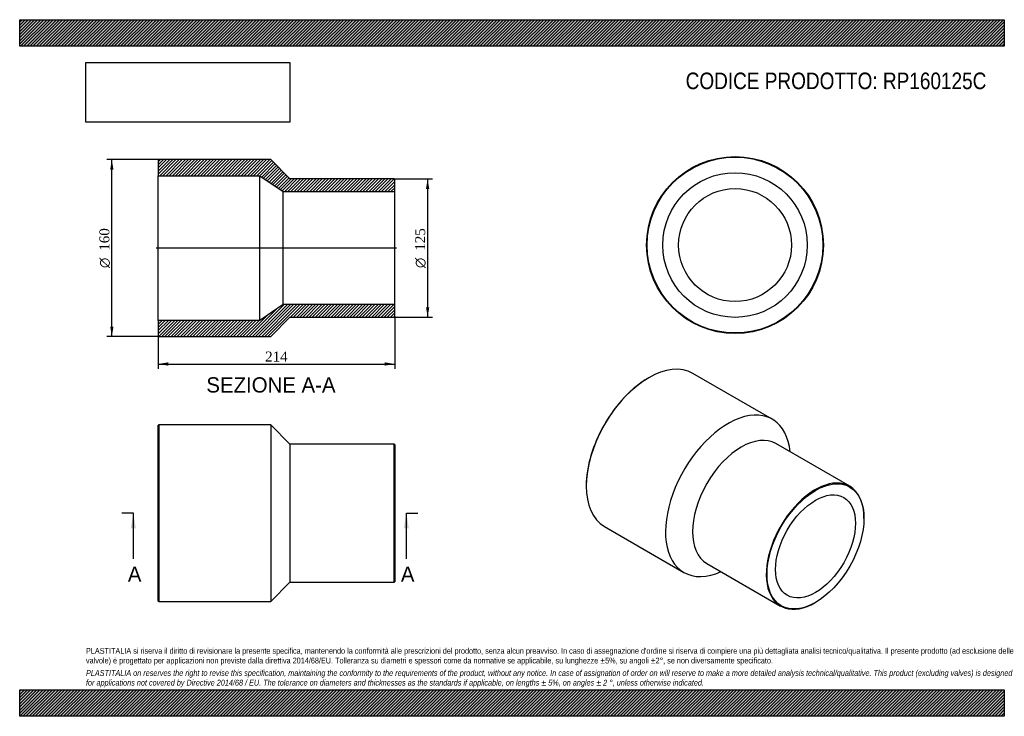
# Model space of a CAD drawing. Header units: millimetres. Extents: x 0 to 891, y 0 to 630.
import ezdxf
from ezdxf.enums import TextEntityAlignment as Align
from ezdxf.lldxf.tags import DXFTag

# ---------------------------------------------------------------- set-up
doc = ezdxf.new("R2010")
doc.units = ezdxf.units.MM
doc.header["$LTSCALE"] = 3
for name, color, linetype in [('Default', 7, 'Continuous'), ('DV4_Default', 7, 'Continuous'), ('RP160125C', 7, 'Continuous')]:
    doc.layers.add(name, color=color, linetype=linetype)
doc.styles.add('SEACAD_Solid_Edge_ANSI', font='seans.ttf')
doc.styles.add('SEACAD_Solid_Edge_ANSI1_Symbols', font='semeca1.ttf')
doc.styles.add('SEACAD_Times_New_Roman', font='times.ttf')
tags = doc.linetypes.add('CENTER2', pattern=[28.575, 19.05, -3.175, 3.175, -3.175]).pattern_tags.tags
tags[10:11] = [DXFTag(74, 4), DXFTag(75, 0), DXFTag(340, '0'), DXFTag(46, 0.0), DXFTag(50, 0.0), DXFTag(44, 0.0), DXFTag(45, 0.0)]
tags[8:9] = [DXFTag(74, 4), DXFTag(75, 0), DXFTag(340, '0'), DXFTag(46, 0.0), DXFTag(50, 0.0), DXFTag(44, 0.0), DXFTag(45, 0.0)]
tags[6:7] = [DXFTag(74, 4), DXFTag(75, 0), DXFTag(340, '0'), DXFTag(46, 0.0), DXFTag(50, 0.0), DXFTag(44, 0.0), DXFTag(45, 0.0)]
tags[4:5] = [DXFTag(74, 4), DXFTag(75, 0), DXFTag(340, '0'), DXFTag(46, 0.0), DXFTag(50, 0.0), DXFTag(44, 0.0), DXFTag(45, 0.0)]
doc.dimstyles.new('ANSImm', dxfattribs={"dimtxt": 9, "dimasz": 9, "dimexe": 4.5, "dimexo": 0, "dimgap": 2.25, "dimtad": 1, "dimdsep": 46, "dimtxsty": 'SEACAD_Times_New_Roman', "dimblk1": '_SE_FILLED', "dimblk2": '_SE_FILLED', "dimsah": 1, "dimcen": 4.5, "dimazin": 0, "dimtfac": 0.85, "dimtdec": 3, "dimtofl": 0, "dimtmove": 0, "dimatfit": 3, "dimfxl": 1, "dimarcsym": 0})
picture_1 = doc.add_image_def('image1.jpg', size_in_pixel=(4302, 1260))

# ---------------------------------------------------------------- blocks, each defined once
blk = doc.blocks.new('SE')
at = {"layer": 'RP160125C', "color": 7, "linetype": 'Continuous'}
for p, q in [((125.86, 263.75), (125.36, 263.25)), ((125.36, 104.25), (125.36, 263.25)), ((125.86, 263.75), (125.86, 103.75)), ((227.36, 263.75), (125.86, 263.75)), ((227.36, 263.75), (227.36, 103.75)), ((244.36, 246.25), (227.36, 263.75)), ((244.36, 246.25), (244.36, 121.25)), ((338.86, 246.25), (244.36, 246.25)), ((338.86, 121.25), (338.86, 246.25)), ((339.36, 245.75), (338.86, 246.25)), ((339.36, 245.75), (339.36, 121.75)), ((227.36, 103.75), (244.36, 121.25)), ((244.36, 121.25), (338.86, 121.25)), ((338.86, 121.25), (339.36, 121.75)), ((125.36, 104.25), (125.86, 103.75)), ((125.86, 103.75), (227.36, 103.75))]:
    blk.add_line(p, q, dxfattribs=at)
blk = doc.blocks.new('SE1')
at = {"layer": 'RP160125C', "color": 7, "linetype": 'Continuous'}
for p, q in [((569.21, 306.15), (568.85, 305.95)), ((680.98, 268.68), (609.21, 310.11)), ((751.07, 208), (684.25, 246.58)), ((512.64, 208.58), (512.64, 208.17)), ((764.01, 178.98), (764.01, 179.39)), ((529.21, 171.55), (600.98, 130.11)), ((621.75, 138.33), (688.57, 99.75)), ((719.82, 102.84), (720.17, 103.05))]:
    blk.add_line(p, q, dxfattribs=at)
for centre, major_axis, start_param, end_param in [((569.21, 240.83), (-40, -69.28), 3.141593, 6.283185), ((568.85, 241.03), (39.75, 68.85), 0.785398, 2.356195), ((640.98, 199.39), (-40, -69.28), 2.467462, 6.283185), ((653, 192.45), (-31.25, -54.13), 3.141593, 6.283185), ((719.82, 153.87), (31.25, 54.13), 0, 3.926991), ((719.82, 153.87), (31.25, 54.13), 5.497787, 6.283185), ((640.98, 199.39), (-40, -69.28), 0, 0.674131)]:
    blk.add_ellipse(centre, major_axis=major_axis, ratio=0.57735, start_param=start_param, end_param=end_param, dxfattribs=at)
for major_axis in [(-31, -53.69), (-25.55, -44.25)]:
    blk.add_ellipse((720.17, 153.67), major_axis=major_axis, ratio=0.57735, dxfattribs=at)
blk = doc.blocks.new('SE2')
at = {"layer": 'RP160125C', "color": 7, "linetype": 'Continuous'}
for radius in [80, 79.5, 65.4, 51.1]:
    blk.add_circle((647.34, 426.19), radius, dxfattribs=at)
blk = doc.blocks.new('SE4')
at = {"color": 7, "linetype": 'Continuous', "style": 'SEACAD_Solid_Edge_ANSI'}
blk.add_text('A', height=13.8, dxfattribs=at).set_placement((97.86, 135.45), align=Align.TOP_LEFT)
blk = doc.blocks.new('SE5')
at = {"color": 7, "linetype": 'Continuous', "style": 'SEACAD_Solid_Edge_ANSI'}
blk.add_text('A', height=13.8, dxfattribs=at).set_placement((344.94, 135.45), align=Align.TOP_LEFT)
blk = doc.blocks.new('SEANNOT_GROUP')
at = {"linetype": 'Continuous'}
blk.add_hatch(color=7, dxfattribs=at).paths.add_polyline_path([(105.14, 169.95), (102.84, 183.75), (100.54, 169.95)])
at = {"color": 7, "linetype": 'Continuous'}
blk.add_lwpolyline([(102.84, 142.35), (102.84, 183.75)], dxfattribs=at)
blk = doc.blocks.new('SEANNOT_GROUP1')
at = {"linetype": 'Continuous'}
blk.add_hatch(color=7, dxfattribs=at).paths.add_polyline_path([(352.22, 169.95), (349.92, 183.75), (347.62, 169.95)])
at = {"color": 7, "linetype": 'Continuous'}
blk.add_lwpolyline([(349.92, 142.35), (349.92, 183.75)], dxfattribs=at)
blk = doc.blocks.new('SE3')
at = {"layer": 'Default', "color": 7, "linetype": 'CENTER2'}
for p, q in [((102.84, 183.75), (92.49, 183.75)), ((349.92, 183.75), (360.27, 183.75))]:
    blk.add_line(p, q, dxfattribs=at)
at = {"layer": 'Default', "color": 7, "linetype": 'CENTER2', "const_width": 0.0001}
blk.add_lwpolyline([(102.84, 183.75), (349.92, 183.75)], dxfattribs=at)
at = {"layer": 'Default'}
for name in ['SEANNOT_GROUP', 'SEANNOT_GROUP1', 'SE4', 'SE5']:
    blk.add_blockref(name, (0, 0), dxfattribs=at)
blk = doc.blocks.new('SE6')
at = {"layer": 'RP160125C', "linetype": 'Continuous'}
h = blk.add_hatch(dxfattribs=at)
h.set_pattern_fill('LINE', scale=0.62992, angle=45, style=0)
h.paths.add_polyline_path([(244.36, 485.96), (227.36, 503.46), (125.86, 503.46), (125.36, 502.96), (125.36, 488.86), (217.36, 488.86), (238.36, 474.56), (339.36, 474.56), (339.36, 485.46), (338.86, 485.96)])
h = blk.add_hatch(dxfattribs=at)
h.set_pattern_fill('LINE', scale=0.62992, angle=45, style=0)
h.paths.add_polyline_path([(227.36, 343.46), (244.36, 360.96), (338.86, 360.96), (339.36, 361.46), (339.36, 372.36), (238.36, 372.36), (217.36, 358.06), (125.36, 358.06), (125.36, 343.96), (125.86, 343.46)])
at = {"layer": 'DV4_Default', "color": 7, "linetype": 'CENTER2'}
blk.add_line((341.11, 423.46), (123.61, 423.46), dxfattribs=at)
at = {"layer": 'RP160125C', "color": 7, "linetype": 'Continuous'}
for p, q in [((125.36, 502.96), (125.86, 503.46)), ((125.36, 502.96), (125.36, 488.86)), ((227.36, 503.46), (125.86, 503.46)), ((244.36, 485.96), (227.36, 503.46)), ((125.36, 358.06), (125.36, 488.86)), ((125.36, 488.86), (217.36, 488.86)), ((217.36, 358.06), (217.36, 488.86)), ((217.36, 488.86), (238.36, 474.56)), ((338.86, 485.96), (244.36, 485.96)), ((338.86, 485.96), (339.36, 485.46)), ((339.36, 474.56), (339.36, 485.46)), ((238.36, 372.36), (238.36, 474.56)), ((238.36, 474.56), (339.36, 474.56)), ((339.36, 372.36), (339.36, 474.56)), ((238.36, 372.36), (217.36, 358.06)), ((339.36, 372.36), (238.36, 372.36)), ((339.36, 361.46), (339.36, 372.36)), ((217.36, 358.06), (125.36, 358.06)), ((125.36, 358.06), (125.36, 343.96)), ((227.36, 343.46), (244.36, 360.96)), ((244.36, 360.96), (338.86, 360.96)), ((339.36, 361.46), (338.86, 360.96)), ((125.86, 343.46), (125.36, 343.96)), ((125.86, 343.46), (227.36, 343.46))]:
    blk.add_line(p, q, dxfattribs=at)
blk = doc.blocks.new('GDimGGroup')
at = {"layer": 'Default', "linetype": 'Continuous'}
for points in [[(370.65, 476.96), (369.15, 485.96), (367.65, 476.96)], [(370.65, 369.96), (367.65, 369.96), (369.15, 360.96)]]:
    blk.add_hatch(color=7, dxfattribs=at).paths.add_polyline_path(points)
at = {"layer": 'Default', "color": 7, "linetype": 'Continuous'}
for p, q in [((338.86, 485.96), (373.65, 485.96)), ((369.15, 485.96), (369.15, 360.96)), ((338.86, 360.96), (373.65, 360.96))]:
    blk.add_line(p, q, dxfattribs=at)
for s, style, p in [('125', 'SEACAD_Times_New_Roman', (357.9, 421.05)), ('O', 'SEACAD_Solid_Edge_ANSI1_Symbols', (357.9, 405.39))]:
    blk.add_text(s, height=9, rotation=90, dxfattribs=dict(at, style=style)).set_placement(p, align=Align.TOP_LEFT)
blk = doc.blocks.new('DMBLK200')
at = {"layer": 'Default', "linetype": 'Continuous'}
for points in [[(134.36, 317.11), (134.36, 320.11), (125.36, 318.61)], [(330.36, 317.11), (339.36, 318.61), (330.36, 320.11)]]:
    blk.add_hatch(color=7, dxfattribs=at).paths.add_polyline_path(points)
at = {"layer": 'Default', "color": 7, "linetype": 'Continuous'}
for p, q in [((125.36, 358.06), (125.36, 314.11)), ((339.36, 361.46), (339.36, 314.11)), ((125.36, 318.61), (339.36, 318.61))]:
    blk.add_line(p, q, dxfattribs=at)
at = {"layer": 'Default', "color": 7, "linetype": 'Continuous', "style": 'SEACAD_Times_New_Roman'}
blk.add_text('214', height=9, dxfattribs=at).set_placement((222.12, 329.86), align=Align.TOP_LEFT)
blk = doc.blocks.new('_SE_FILLED')
at = {"color": 0}
blk.add_line((0, 0), (-1, 0), dxfattribs=at)
blk.add_solid([(0, 0), (-1, -0.1665), (-1, 0.1665), (0, 0)], dxfattribs=at)
blk = doc.blocks.new('GDimGGroup1')
at = {"layer": 'Default', "linetype": 'Continuous'}
for points in [[(81.89, 494.46), (84.89, 494.46), (83.39, 503.46)], [(81.89, 352.46), (83.39, 343.46), (84.89, 352.46)]]:
    blk.add_hatch(color=7, dxfattribs=at).paths.add_polyline_path(points)
at = {"layer": 'Default', "color": 7, "linetype": 'Continuous'}
for p, q in [((125.86, 503.46), (78.89, 503.46)), ((83.39, 343.46), (83.39, 503.46)), ((125.86, 343.46), (78.89, 343.46))]:
    blk.add_line(p, q, dxfattribs=at)
for s, style, p in [('160', 'SEACAD_Times_New_Roman', (72.14, 421.05)), ('O', 'SEACAD_Solid_Edge_ANSI1_Symbols', (72.14, 405.39))]:
    blk.add_text(s, height=9, rotation=90, dxfattribs=dict(at, style=style)).set_placement(p, align=Align.TOP_LEFT)

msp = doc.modelspace()

# ---------------------------------------------------------------- hatches: boundary and pattern name
at = {"layer": 'Default', "linetype": 'Continuous'}
h = msp.add_hatch(dxfattribs=at)
h.set_pattern_fill('LINE', scale=0.629921, angle=45, style=0)
h.paths.add_polyline_path([(891, 606), (891, 630), (0, 630), (0, 606)])
for points in [[(891, 606), (891, 630), (0, 630), (0, 606)], [(891, 0), (891, 24), (0, 24), (0, 0)]]:
    msp.add_hatch(color=7, dxfattribs=at).paths.add_polyline_path(points)
h = msp.add_hatch(dxfattribs=at)
h.set_pattern_fill('LINE', scale=0.62992, angle=45, style=0)
h.paths.add_polyline_path([(891, 0), (891, 24), (0, 24), (0, 0)])

# ---------------------------------------------------------------- linework, layer by layer
at = {"layer": 'Default', "color": 7, "linetype": 'Continuous'}
for p, q in [((0, 630), (891, 630)), ((0, 606), (0, 630)), ((891, 630), (891, 606)), ((891, 606), (0, 606)), ((0, 24), (891, 24)), ((0, 0), (0, 24)), ((891, 24), (891, 0)), ((891, 0), (0, 0))]:
    msp.add_line(p, q, dxfattribs=at)

# ---------------------------------------------------------------- block references
at = {"layer": 'Default'}
for name in ['GDimGGroup1', 'SE6', 'SE2', 'GDimGGroup', 'SE1', 'SE', 'SE3']:
    msp.add_blockref(name, (0, 0), dxfattribs=at)

# ---------------------------------------------------------------- texts
at = {"layer": 'Default', "color": 7, "linetype": 'Continuous', "style": 'SEACAD_Solid_Edge_ANSI'}
msp.add_text('SEZIONE A-A', height=13.8, dxfattribs=at).set_placement((168.928, 306.613), align=Align.TOP_LEFT)
at = {"layer": 'Default', "attachment_point": 1}
for s, insert, char_height, width in [('{\\fArial Narrow|b0||i0||c0|p34;\\C7;\\H15.;\\W1.;CODICE PRODOTTO: RP160125C}', (602.666, 582.191), 15, 273.04435), ("{\\fArial Narrow|b0||i0||c0|p34;\\C7;\\H5.25;\\W1.;PLASTITALIA si riserva il diritto di revisionare la presente specifica, mantenendo la conformità alle prescrizioni del prodotto, senza alcun preavviso. In caso di assegnazione d'ordine si riserva di compiere una più dettagliata analisi tecnico/qualitativa. Il presente prodotto (ad esclusione delle \\P}{\\fArial Narrow|b0||i0||c0|p34;\\C7;\\H5.25;\\W1.;valvole) è progettato per applicazioni non previste dalla direttiva 2014/68/EU. Tolleranza su diametri e spessori come da normative se applicabile, su lunghezze ±5%, su angoli ±2°, se non diversamente specificato.\\P}{\\fArial Narrow|b0||i0||c0|p34;\\C7;\\H1.5;\\W1.;   \\P}{\\fArial Narrow|b0||i1||c0|p34;\\C7;\\H5.25;\\W1.;PLASTITALIA on reserves the right to revise this specification, maintaining the conformity to the requirements of the product, without any notice. In case of assignation of order on will reserve to make a more detailed analysis technical/qualitative. This product (excluding valves) is designed \\P}{\\fArial Narrow|b0||i1||c0|p34;\\C7;\\H5.25;\\W1.;for applications not covered by Directive 2014/68 / EU. The tolerance on diameters and thicknesses as the standards if applicable, on lengths ± 5%, on angles ± 2 °, unless otherwise indicated.\\P}", (60, 61.807), 5.25, 771)]:
    msp.add_mtext(s, dxfattribs=dict(at, insert=insert, char_height=char_height, width=width))

# ---------------------------------------------------------------- dimensions: what is measured, and where the dimension line sits
at = {"layer": 'Default', "color": 7, "linetype": 'Continuous'}
dim = msp.add_linear_dim(base=(339.357, 318.605), p1=(125.357, 358.057), p2=(339.357, 361.457), text='\\A1;<>', dimstyle='ANSImm', dxfattribs=at)
dim.commit()
dim.dimension.update_dxf_attribs({"geometry": 'DMBLK200', "text_midpoint": (232.357, 318.605), "dimtype": 160})

# ---------------------------------------------------------------- pictures from other files: only their frames are drawn
image = msp.add_image(picture_1, insert=(60, 537.31), size_in_units=(184.371, 54))
image.dxf.flags = 7

doc.saveas('drawing.dxf')
